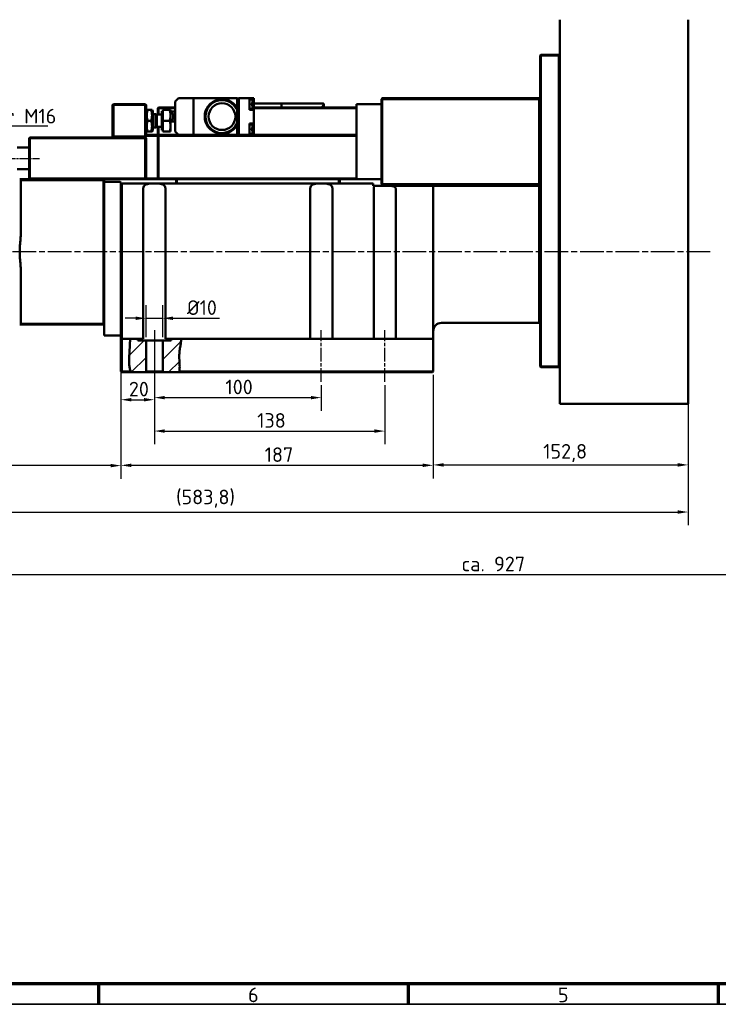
# Model space of a CAD drawing. Header units: millimetres. Extents: x 12 to 1472, y 12 to 1039.
# Tile 2 of 11: x 324 to 743, y 12 to 602. Entities that reach past the tile are written whole.
import ezdxf

# ---------------------------------------------------------------- set-up
doc = ezdxf.new("R2010")
doc.units = ezdxf.units.MM
doc.header["$LTSCALE"] = 2.5
doc.linetypes.add('CHAIN', pattern=[0.3543, 0.2362, -0.0295, 0.0591, -0.0295])
doc.layers.get('0').update_dxf_attribs({"lineweight": 25})
for name, color, linetype, lineweight in [('Bemaßung (ISO)', 7, 'Continuous', 25), ('Mittellinie (ISO)', 7, 'Continuous', 25), ('Rahmen (ISO)', 7, 'Continuous', 70), ('Schraffur (ISO)', 7, 'Continuous', 18), ('Sichtbar (ISO)', 7, 'Continuous', 50), ('Symbol (ISO)', 7, 'Continuous', 25)]:
    doc.layers.add(name, color=color, linetype=linetype, lineweight=lineweight)
doc.styles.add('Notiztext (DIN)', font='isocpeur.ttf')
doc.dimstyles.new('Durchmesser', dxfattribs={"dimscale": 2.5, "dimtxt": 3.5, "dimasz": 2.5, "dimexe": 3.175, "dimexo": 0.8, "dimgap": 0.8, "dimtad": 1, "dimdec": 3, "dimrnd": 1e-08, "dimtxsty": 'Notiztext (DIN)', "dimcen": 0.09, "dimdle": 10, "dimclrd": 256, "dimclre": 256, "dimclrt": 256, "dimazin": 2, "dimtfac": 0.571429, "dimtdec": 3, "dimtmove": 0, "dimatfit": 3, "dimfxl": 1, "dimtolj": 1, "dimtzin": 0, "dimlwd": -1, "dimlwe": -1, "dimarcsym": 0})
doc.dimstyles.new('Standard (DIN)', dxfattribs={"dimscale": 2.5, "dimtxt": 3.5, "dimasz": 2.5, "dimexe": 3.175, "dimexo": 0.8, "dimgap": 0.8, "dimtad": 1, "dimdec": 3, "dimrnd": 1e-08, "dimtxsty": 'Notiztext (DIN)', "dimcen": 0.09, "dimdle": 10, "dimclrd": 256, "dimclre": 256, "dimclrt": 256, "dimazin": 2, "dimtfac": 0.571429, "dimtdec": 3, "dimtmove": 0, "dimatfit": 3, "dimfxl": 1, "dimtolj": 1, "dimlwd": -1, "dimlwe": -1, "dimarcsym": 0})
doc.dimstyles.new('Standard - Methode 2a (DIN)$7', dxfattribs={"dimscale": 2.5, "dimtxt": 3.5, "dimasz": 2.5, "dimexe": 3.175, "dimexo": 0.8, "dimgap": 0.8, "dimtad": 1, "dimtih": 1, "dimtoh": 1, "dimrnd": 1e-08, "dimtxsty": 'Notiztext (DIN)', "dimcen": 0.09, "dimdle": 10, "dimclrd": 256, "dimclre": 256, "dimclrt": 256, "dimazin": 2, "dimtfac": 1, "dimtmove": 0, "dimatfit": 3, "dimfxl": 1, "dimtolj": 1, "dimlwd": -1, "dimlwe": -1, "dimarcsym": 0})

# ---------------------------------------------------------------- blocks, each defined once
blk = doc.blocks.new('Ränder Hagen+Goebel Rahmen')
at = {"layer": 'Rahmen (ISO)'}
for p, q in [((10, 10), (584, 10)), ((148.5, 10), (148.5, 5)), ((222.75, 10), (222.75, 5)), ((297, 10), (297, 5))]:
    blk.add_line(p, q, dxfattribs=at)
at = {"layer": 'Rahmen (ISO)', "linetype": 'Continuous', "lineweight": 35}
blk.add_line((5, 5), (589, 5), dxfattribs=at)
at = {"layer": 'Symbol (ISO)', "char_height": 3.5, "attachment_point": 2, "style": 'Notiztext (DIN)'}
for s, insert in [('6', (185.625, 9)), ('5', (259.875, 9))]:
    blk.add_mtext(s, dxfattribs=dict(at, insert=insert))
blk = doc.blocks.new('*D15')
at = {"layer": 'Bemaßung (ISO)'}
for p, q in [((571.77, 389.38), (571.77, 327.45)), ((724.57, 373.36), (724.57, 327.45)), ((578.02, 335.38), (718.32, 335.38))]:
    blk.add_line(p, q, dxfattribs=at)
for points in [[(578.02, 336.43), (578.02, 334.34), (571.77, 335.38)], [(718.32, 336.43), (718.32, 334.34), (724.57, 335.38)]]:
    blk.add_solid(points, dxfattribs=at)
at = {"layer": 'Defpoints', "color": 0}
for p in [(571.77, 391.38), (724.57, 375.36), (724.57, 335.38)]:
    blk.add_point(p, dxfattribs=at)
at = {"layer": 'Bemaßung (ISO)', "insert": (637.64, 347.88), "char_height": 8.75, "attachment_point": 1, "style": 'Notiztext (DIN)'}
blk.add_mtext('\\A1;152,8', dxfattribs=at)
blk = doc.blocks.new('*D16')
at = {"layer": 'Bemaßung (ISO)'}
for p, q in [((384.77, 408.38), (384.77, 366.45)), ((404.77, 383.13), (404.77, 366.45)), ((391.02, 374.39), (398.52, 374.39))]:
    blk.add_line(p, q, dxfattribs=at)
for points in [[(391.02, 375.43), (391.02, 373.35), (384.77, 374.39)], [(398.52, 375.43), (398.52, 373.35), (404.77, 374.39)]]:
    blk.add_solid(points, dxfattribs=at)
at = {"layer": 'Defpoints', "color": 0}
for p in [(384.77, 410.38), (404.77, 385.13), (404.77, 374.39)]:
    blk.add_point(p, dxfattribs=at)
at = {"layer": 'Bemaßung (ISO)', "insert": (389.52, 385.14), "char_height": 8.75, "attachment_point": 1, "style": 'Notiztext (DIN)'}
blk.add_mtext('\\A1;20', dxfattribs=at)
blk = doc.blocks.new('*D17')
at = {"layer": 'Bemaßung (ISO)'}
for p, q in [((404.77, 414.13), (404.77, 367.71)), ((504.77, 383.13), (504.77, 367.71)), ((411.02, 375.65), (498.52, 375.65))]:
    blk.add_line(p, q, dxfattribs=at)
for points in [[(411.02, 376.69), (411.02, 374.61), (404.77, 375.65)], [(498.52, 376.69), (498.52, 374.61), (504.77, 375.65)]]:
    blk.add_solid(points, dxfattribs=at)
at = {"layer": 'Defpoints', "color": 0}
for p in [(404.77, 416.13), (504.77, 385.13), (504.77, 375.65)]:
    blk.add_point(p, dxfattribs=at)
at = {"layer": 'Bemaßung (ISO)', "insert": (447.34, 386.4), "char_height": 8.75, "attachment_point": 1, "style": 'Notiztext (DIN)'}
blk.add_mtext('\\A1;100', dxfattribs=at)
blk = doc.blocks.new('*D18')
at = {"layer": 'Bemaßung (ISO)'}
for p, q in [((404.77, 414.13), (404.77, 347.7)), ((542.77, 383.13), (542.77, 347.7)), ((411.02, 355.63), (536.52, 355.63))]:
    blk.add_line(p, q, dxfattribs=at)
for points in [[(411.02, 356.68), (411.02, 354.59), (404.77, 355.63)], [(536.52, 356.68), (536.52, 354.59), (542.77, 355.63)]]:
    blk.add_solid(points, dxfattribs=at)
at = {"layer": 'Defpoints', "color": 0}
for p in [(404.77, 416.13), (542.77, 385.13), (542.77, 355.63)]:
    blk.add_point(p, dxfattribs=at)
at = {"layer": 'Bemaßung (ISO)', "insert": (466.34, 366.38), "char_height": 8.75, "attachment_point": 1, "style": 'Notiztext (DIN)'}
blk.add_mtext('\\A1;138', dxfattribs=at)
blk = doc.blocks.new('*D19')
at = {"layer": 'Bemaßung (ISO)'}
for p, q in [((384.77, 408.38), (384.77, 327.2)), ((571.77, 389.38), (571.77, 327.2)), ((391.02, 335.14), (565.52, 335.14))]:
    blk.add_line(p, q, dxfattribs=at)
for points in [[(391.02, 336.18), (391.02, 334.1), (384.77, 335.14)], [(565.52, 336.18), (565.52, 334.1), (571.77, 335.14)]]:
    blk.add_solid(points, dxfattribs=at)
at = {"layer": 'Defpoints', "color": 0}
for p in [(384.77, 410.38), (571.77, 391.38), (571.77, 335.14)]:
    blk.add_point(p, dxfattribs=at)
at = {"layer": 'Bemaßung (ISO)', "insert": (470.84, 345.89), "char_height": 8.75, "attachment_point": 1, "style": 'Notiztext (DIN)'}
blk.add_mtext('\\A1;187', dxfattribs=at)
blk = doc.blocks.new('*D20')
at = {"layer": 'Bemaßung (ISO)'}
for p, q in [((157.27, 438.88), (157.27, 327.02)), ((384.77, 408.38), (384.77, 327.02)), ((378.52, 334.96), (163.52, 334.96))]:
    blk.add_line(p, q, dxfattribs=at)
for points in [[(163.52, 336), (163.52, 333.92), (157.27, 334.96)], [(378.52, 336), (378.52, 333.92), (384.77, 334.96)]]:
    blk.add_solid(points, dxfattribs=at)
at = {"layer": 'Defpoints', "color": 0}
for p in [(157.27, 440.88), (384.77, 410.38), (157.27, 334.96)]:
    blk.add_point(p, dxfattribs=at)
at = {"layer": 'Bemaßung (ISO)', "insert": (258.12, 347.46), "char_height": 8.75, "attachment_point": 1, "style": 'Notiztext (DIN)'}
blk.add_mtext('\\A1;227,5', dxfattribs=at)
blk = doc.blocks.new('*D23')
at = {"layer": 'Bemaßung (ISO)'}
for p, q in [((140.77, 467.31), (140.77, 299.24)), ((724.57, 369.88), (724.57, 299.24)), ((147.02, 307.18), (718.32, 307.18))]:
    blk.add_line(p, q, dxfattribs=at)
for points in [[(147.02, 308.22), (147.02, 306.14), (140.77, 307.18)], [(718.32, 308.22), (718.32, 306.14), (724.57, 307.18)]]:
    blk.add_solid(points, dxfattribs=at)
at = {"layer": 'Defpoints', "color": 0}
for p in [(140.77, 469.31), (724.57, 371.88), (724.57, 307.18)]:
    blk.add_point(p, dxfattribs=at)
at = {"layer": 'Bemaßung (ISO)', "insert": (417.77, 320.55), "char_height": 8.75, "attachment_point": 1, "style": 'Notiztext (DIN)'}
blk.add_mtext('\\A1;(583,8)', dxfattribs=at)
blk = doc.blocks.new('*D24')
at = {"layer": 'Bemaßung (ISO)'}
for p, q in [((399.77, 411.88), (399.77, 431.08)), ((409.77, 411.88), (409.77, 431.08)), ((393.52, 423.15), (387.27, 423.15)), ((399.77, 423.15), (409.77, 423.15)), ((416.02, 423.15), (443.77, 423.15))]:
    blk.add_line(p, q, dxfattribs=at)
for points in [[(393.52, 424.19), (393.52, 422.1), (399.77, 423.15)], [(416.02, 424.19), (416.02, 422.1), (409.77, 423.15)]]:
    blk.add_solid(points, dxfattribs=at)
at = {"layer": 'Defpoints', "color": 0}
for p in [(409.77, 423.15), (399.77, 409.88), (409.77, 409.88)]:
    blk.add_point(p, dxfattribs=at)
at = {"layer": 'Bemaßung (ISO)', "insert": (424.27, 433.9), "char_height": 8.75, "attachment_point": 1, "style": 'Notiztext (DIN)'}
blk.add_mtext('\\A1;Ø10', dxfattribs=at)
blk = doc.blocks.new('*D25')
at = {"layer": 'Bemaßung (ISO)'}
for p, q in [((1067.57, 633.88), (1067.57, 261.76)), ((140.77, 487.7), (140.77, 261.76)), ((147.02, 269.7), (1061.32, 269.7))]:
    blk.add_line(p, q, dxfattribs=at)
for points in [[(147.02, 270.74), (147.02, 268.66), (140.77, 269.7)], [(1061.32, 270.74), (1061.32, 268.66), (1067.57, 269.7)]]:
    blk.add_solid(points, dxfattribs=at)
at = {"layer": 'Defpoints', "color": 0}
for p in [(1067.57, 635.88), (140.77, 489.7), (1067.57, 269.7)]:
    blk.add_point(p, dxfattribs=at)
at = {"layer": 'Bemaßung (ISO)', "insert": (588.74, 280.46), "char_height": 8.75, "attachment_point": 1, "style": 'Notiztext (DIN)'}
blk.add_mtext('\\A1;ca. 927', dxfattribs=at)

msp = doc.modelspace()

# ---------------------------------------------------------------- hatches: boundary and pattern name
at = {"layer": 'Schraffur (ISO)'}
h = msp.add_hatch(dxfattribs=at)
h.set_pattern_fill('ANSI31', color=256, scale=63.5, style=0)
h.set_pattern_definition([(45, (0, 0), (-5.61266, 5.61266), [])])
edge = h.paths.add_edge_path()
edge.add_spline(control_points=[(390.6482, 391.3838), (390.4245, 391.8132), (390.2484, 392.2873), (389.8313, 393.8888), (389.7159, 395.1705), (389.6655, 398.4644), (389.7613, 400.6411), (390.0653, 407.3593), (390.1571, 409.326), (390.2895, 410.8838)], knot_values=[0.05763831, 0.05763831, 0.05763831, 0.05763831, 0.20001946, 0.20001946, 0.48982657, 0.48982657, 0.82352566, 0.82352566, 1.15330369, 1.15330369, 1.15330369, 1.15330369], degree=3, periodic=0)
edge.add_line((390.2895, 410.8838), (394.774, 410.8838))
edge.add_line((394.774, 410.8838), (394.774, 409.8838))
edge.add_line((394.774, 409.8838), (399.774, 409.8838))
edge.add_line((399.774, 409.8838), (399.774, 391.3838))
edge.add_line((399.774, 391.3838), (399.274, 390.8838))
edge.add_line((399.274, 390.8838), (390.9439, 390.8838))
edge.add_spline(control_points=[(390.9439, 390.8838), (390.8346, 391.0472), (390.7366, 391.2142), (390.6482, 391.3838)], knot_values=[0.05645447, 0.05645447, 0.05645447, 0.05645447, 0.13341627, 0.13341627, 0.13341627, 0.13341627], degree=3, periodic=0)
edge = h.paths.add_edge_path()
edge.add_spline(control_points=[(419.736, 391.3838), (419.7068, 391.2167), (419.6739, 391.05), (419.6367, 390.8838)], knot_values=[0.05027149, 0.05027149, 0.05027149, 0.05027149, 0.12155929, 0.12155929, 0.12155929, 0.12155929], degree=3, periodic=0)
edge.add_line((419.6367, 390.8838), (410.274, 390.8838))
edge.add_line((410.274, 390.8838), (409.774, 391.3838))
edge.add_line((409.774, 391.3838), (409.774, 409.8838))
edge.add_line((409.774, 409.8838), (414.774, 409.8838))
edge.add_line((414.774, 409.8838), (414.774, 410.8838))
edge.add_line((414.774, 410.8838), (420.81, 410.8838))
edge.add_spline(control_points=[(420.81, 410.8838), (420.8347, 410.0763), (420.7492, 409.226), (420.267, 405.9359), (419.5752, 403.3696), (419.7793, 396.529), (420.1699, 393.8656), (419.736, 391.3838)], knot_values=[0.04963108, 0.04963108, 0.04963108, 0.04963108, 0.2873523, 0.2873523, 0.93772515, 0.93772515, 1.39383433, 1.39383433, 1.39383433, 1.39383433], degree=3, periodic=0)

# ---------------------------------------------------------------- linework, layer by layer
at = {"layer": 'Mittellinie (ISO)', "linetype": 'CHAIN', "ltscale": 8.756214}
msp.add_line((316.324, 518.8838), (336.024, 518.8838), dxfattribs=at)
at = {"layer": 'Mittellinie (ISO)', "linetype": 'CHAIN', "ltscale": 23.990969}
msp.add_line((737.6626, 462.8838), (116.8104, 462.8838), dxfattribs=at)
at = {"layer": 'Mittellinie (ISO)', "linetype": 'CHAIN', "ltscale": 13.778872}
for p, q in [((404.774, 416.1338), (404.774, 385.1338)), ((504.774, 385.1338), (504.774, 416.1338)), ((542.774, 385.1338), (542.774, 416.1338))]:
    msp.add_line(p, q, dxfattribs=at)
at = {"layer": 'Sichtbar (ISO)'}
for p, q in [((647.574, 601.8838), (647.574, 371.8838)), ((724.574, 371.8838), (724.574, 601.8838)), ((635.774, 580.3838), (636.274, 580.8838)), ((635.774, 580.3838), (636.274, 580.3838)), ((635.774, 580.3838), (635.774, 394.3838)), ((636.274, 580.3838), (636.274, 580.8838)), ((647.074, 580.8838), (636.274, 580.8838)), ((636.274, 580.3838), (647.074, 580.3838)), ((636.274, 394.3838), (636.274, 580.3838)), ((647.574, 580.3838), (647.074, 580.8838)), ((647.074, 580.3838), (647.074, 580.8838)), ((647.074, 580.3838), (647.574, 580.3838)), ((647.074, 580.3838), (647.074, 394.3838)), ((419.274, 554.8838), (417.274, 552.8838)), ((428.274, 554.8838), (419.274, 554.8838)), ((454.274, 554.8838), (428.274, 554.8838)), ((428.274, 532.8838), (428.274, 554.8838)), ((454.274, 548.9948), (454.274, 554.8838)), ((454.274, 554.7838), (455.274, 554.7838)), ((455.274, 532.8838), (455.274, 554.8838)), ((455.274, 554.8838), (461.774, 554.8838)), ((461.774, 554.8838), (464.274, 554.8838)), ((461.774, 547.9838), (461.774, 554.8838)), ((463.1176, 554.0662), (461.774, 554.1838)), ((464.274, 550.9838), (464.274, 554.8838)), ((541.274, 554.8838), (540.774, 554.3838)), ((540.774, 554.3838), (541.274, 554.3838)), ((540.774, 554.3838), (540.774, 503.3838)), ((541.274, 554.8838), (541.274, 554.3838)), ((635.274, 554.8838), (541.274, 554.8838)), ((541.274, 554.3838), (635.274, 554.3838)), ((541.274, 503.3838), (541.274, 554.3838)), ((635.774, 554.3838), (635.274, 554.8838)), ((635.274, 554.3838), (635.274, 554.8838)), ((635.274, 554.3838), (635.774, 554.3838)), ((635.274, 554.3838), (635.274, 503.3838)), ((380.274, 551.3838), (379.774, 550.8838)), ((379.774, 550.8838), (380.274, 550.8838)), ((379.774, 550.8838), (379.774, 531.8838)), ((380.274, 551.3838), (380.274, 550.8838)), ((399.274, 551.3838), (380.274, 551.3838)), ((380.274, 550.8838), (399.274, 550.8838)), ((380.274, 531.8838), (380.274, 550.8838)), ((399.274, 551.3838), (399.774, 550.8838)), ((399.274, 551.3838), (399.274, 550.8838)), ((399.274, 550.8838), (399.774, 550.8838)), ((399.274, 550.8838), (399.274, 531.8838)), ((399.774, 531.8838), (399.774, 550.8838)), ((407.274, 549.3838), (406.774, 548.8838)), ((406.774, 548.8838), (406.774, 545.0455)), ((407.274, 548.8838), (406.774, 548.8838)), ((407.274, 548.8838), (407.274, 549.3838)), ((417.274, 549.3838), (407.274, 549.3838)), ((407.274, 545.0455), (407.274, 548.8838)), ((407.274, 548.8838), (417.274, 548.8838)), ((417.274, 534.8838), (417.274, 552.8838)), ((454.274, 547.8866), (454.274, 548.9948)), ((463.1176, 548.7013), (461.774, 548.5838)), ((462.774, 551.7838), (462.774, 550.9838)), ((462.774, 551.7838), (463.1176, 551.7838)), ((463.1176, 550.9838), (462.774, 550.9838)), ((463.1176, 551.7838), (463.574, 551.7838)), ((463.574, 550.9838), (463.1176, 550.9838)), ((463.574, 551.7838), (463.574, 553.5681)), ((463.574, 549.1994), (463.574, 550.9838)), ((479.999, 551.6838), (464.274, 551.6838)), ((464.274, 547.9838), (464.274, 550.9838)), ((525.774, 549.3838), (464.274, 549.3838)), ((464.274, 548.8838), (525.774, 548.8838)), ((479.999, 551.6838), (480.999, 551.6838)), ((481.4675, 551.6838), (480.999, 551.6838)), ((480.999, 549.3838), (480.999, 551.6838)), ((484.8959, 551.6838), (481.4675, 551.6838)), ((486.9274, 551.6838), (484.8959, 551.6838)), ((495.3388, 551.6838), (486.9274, 551.6838)), ((497.8388, 551.6838), (495.3388, 551.6838)), ((502.8842, 551.6838), (497.8388, 551.6838)), ((502.8842, 551.6838), (504.883, 551.6838)), ((506.174, 551.6838), (504.883, 551.6838)), ((506.174, 549.6838), (505.6328, 550.225)), ((506.174, 551.5838), (506.174, 551.6838)), ((506.174, 549.6838), (506.174, 551.5838)), ((506.274, 551.5838), (506.174, 551.5838)), ((506.174, 549.6838), (506.174, 549.3838)), ((506.274, 549.3838), (506.274, 551.5838)), ((525.774, 532.7118), (525.774, 551.3838)), ((540.774, 551.3838), (525.774, 551.3838)), ((399.774, 547.1838), (400.1782, 547.8838)), ((400.1782, 547.8838), (400.7587, 547.8838)), ((400.7587, 547.8838), (402.7893, 547.8838)), ((402.7893, 547.8838), (403.3699, 547.8838)), ((403.774, 547.1838), (403.3699, 547.8838)), ((403.774, 535.5838), (403.774, 547.1838)), ((405.4239, 545.3838), (403.774, 545.3838)), ((405.4239, 545.3838), (405.4239, 537.3838)), ((406.1908, 545.0455), (405.4239, 545.3838)), ((406.1908, 545.0455), (406.1908, 537.7221)), ((409.1739, 545.0455), (406.1908, 545.0455)), ((409.1739, 547.0838), (409.1739, 535.6838)), ((409.774, 547.0838), (409.1739, 547.0838)), ((409.774, 547.8838), (413.8935, 547.8838)), ((409.774, 541.3838), (409.774, 547.8838)), ((413.8935, 547.8838), (414.474, 547.8838)), ((414.474, 544.6338), (414.474, 547.8838)), ((417.274, 546.8688), (414.474, 546.8688)), ((414.474, 538.1338), (414.474, 544.6338)), ((454.274, 539.881), (454.274, 547.8866)), ((461.774, 547.9838), (464.274, 547.9838)), ((464.274, 539.7838), (464.274, 547.9838)), ((400.7587, 541.3838), (402.7893, 541.3838)), ((405.4239, 537.3838), (403.774, 537.3838)), ((406.1908, 537.7221), (405.4239, 537.3838)), ((409.1739, 537.7221), (406.1908, 537.7221)), ((406.774, 537.7221), (406.774, 532.8838)), ((407.274, 532.8838), (407.274, 537.7221)), ((409.774, 541.3838), (413.8935, 541.3838)), ((409.774, 534.8838), (409.774, 541.3838)), ((417.274, 540.8988), (414.474, 540.8988)), ((414.474, 534.8838), (414.474, 538.1338)), ((454.274, 538.7727), (454.274, 539.881)), ((454.274, 532.8838), (454.274, 538.7727)), ((461.774, 539.7838), (464.274, 539.7838)), ((461.774, 532.8838), (461.774, 539.7838)), ((463.1176, 539.0662), (461.774, 539.1838)), ((462.774, 536.7838), (462.774, 535.9838)), ((462.774, 536.7838), (463.1176, 536.7838)), ((463.1176, 536.7838), (463.574, 536.7838)), ((463.574, 536.7838), (463.574, 538.5681)), ((464.274, 536.7838), (464.274, 539.7838)), ((464.274, 532.8838), (464.274, 536.7838)), ((330.274, 531.3838), (329.774, 530.8838)), ((330.274, 530.8838), (329.774, 530.8838)), ((329.774, 530.8838), (329.774, 506.8838)), ((330.274, 530.8838), (330.274, 531.3838)), ((399.274, 531.3838), (330.274, 531.3838)), ((330.274, 506.8838), (330.274, 530.8838)), ((330.274, 530.8838), (399.274, 530.8838)), ((379.774, 531.8838), (380.274, 531.3838)), ((379.774, 531.8838), (380.274, 531.8838)), ((380.274, 531.8838), (380.274, 531.3838)), ((399.274, 531.8838), (380.274, 531.8838)), ((380.274, 531.3838), (399.274, 531.3838)), ((399.274, 531.3838), (399.774, 531.8838)), ((399.274, 531.8838), (399.774, 531.8838)), ((399.274, 531.8838), (399.274, 531.3838)), ((399.774, 530.8838), (399.274, 531.3838)), ((399.274, 530.8838), (399.274, 531.3838)), ((399.774, 530.8838), (399.274, 530.8838)), ((399.274, 530.8838), (399.274, 506.8838)), ((399.774, 535.5838), (400.1782, 534.8838)), ((407.274, 532.8838), (399.774, 532.8838)), ((399.774, 532.3838), (406.774, 532.3838)), ((399.774, 506.8838), (399.774, 530.8838)), ((400.7587, 534.8838), (400.1782, 534.8838)), ((400.7587, 534.8838), (402.7893, 534.8838)), ((403.3699, 534.8838), (402.7893, 534.8838)), ((403.774, 535.5838), (403.3699, 534.8838)), ((406.774, 532.3838), (407.274, 532.8838)), ((407.274, 532.3838), (406.774, 532.3838)), ((406.774, 532.3838), (406.774, 506.8838)), ((407.274, 532.3838), (407.274, 532.8838)), ((525.774, 532.8838), (407.274, 532.8838)), ((407.274, 506.8838), (407.274, 532.3838)), ((407.274, 532.3838), (525.774, 532.3838)), ((409.774, 535.6838), (409.1739, 535.6838)), ((409.774, 534.8838), (413.8935, 534.8838)), ((414.474, 534.8838), (413.8935, 534.8838)), ((417.274, 534.8838), (419.274, 532.8838)), ((454.274, 532.9838), (455.274, 532.9838)), ((463.1176, 533.7013), (461.774, 533.5838)), ((463.1176, 535.9838), (462.774, 535.9838)), ((463.574, 535.9838), (463.1176, 535.9838)), ((463.574, 534.1994), (463.574, 535.9838)), ((525.774, 532.3838), (525.774, 532.7118)), ((525.774, 528.8838), (525.774, 532.3838)), ((322.574, 525.3838), (329.774, 525.3838)), ((525.774, 506.8838), (525.774, 528.8838)), ((322.574, 512.3838), (329.774, 512.3838)), ((330.274, 506.8838), (329.774, 506.8838)), ((330.274, 506.3838), (329.774, 506.8838)), ((330.274, 506.3838), (330.274, 506.8838)), ((399.274, 506.8838), (330.274, 506.8838)), ((399.774, 506.8838), (399.274, 506.8838)), ((399.274, 506.3838), (399.274, 506.8838)), ((399.274, 506.3838), (399.774, 506.8838)), ((406.774, 506.8838), (399.774, 506.8838)), ((407.274, 506.8838), (406.774, 506.8838)), ((407.274, 506.3838), (406.774, 506.8838)), ((407.274, 506.3838), (407.274, 506.8838)), ((525.774, 506.8838), (407.274, 506.8838)), ((525.774, 506.3838), (525.774, 506.8838)), ((324.774, 506.3838), (324.0969, 506.3838)), ((324.774, 506.3838), (324.774, 505.8838)), ((374.274, 506.3838), (324.774, 506.3838)), ((324.774, 505.8838), (324.774, 474.4055)), ((324.774, 505.8838), (374.274, 505.8838)), ((374.274, 506.3838), (374.274, 505.8838)), ((374.774, 505.8838), (374.274, 506.3838)), ((374.274, 506.3838), (399.274, 506.3838)), ((374.774, 505.8838), (374.274, 505.8838)), ((374.274, 505.8838), (374.274, 419.8838)), ((374.774, 488.3985), (374.774, 505.8838)), ((375.274, 504.8838), (374.774, 504.3838)), ((384.274, 504.8838), (375.274, 504.8838)), ((384.774, 504.3838), (384.274, 504.8838)), ((384.774, 503.3838), (384.774, 504.3838)), ((384.774, 503.3838), (385.274, 503.8838)), ((384.774, 500.8838), (384.774, 503.3838)), ((385.274, 503.8838), (385.274, 500.8838)), ((535.774, 503.8838), (385.274, 503.8838)), ((399.274, 506.3838), (407.274, 506.3838)), ((407.274, 506.3838), (525.774, 506.3838)), ((417.774, 506.3838), (417.774, 503.8838)), ((418.274, 503.8838), (418.274, 506.3838)), ((515.274, 506.3838), (515.274, 503.8838)), ((515.774, 503.8838), (515.774, 506.3838)), ((540.774, 506.3838), (525.774, 506.3838)), ((535.774, 503.8838), (535.774, 502.3838)), ((536.6454, 502.3838), (535.774, 502.3838)), ((536.6454, 502.3838), (545.8965, 502.3838)), ((540.774, 503.3838), (541.274, 503.3838)), ((540.774, 503.3838), (541.274, 502.8838)), ((541.274, 502.8838), (541.274, 503.3838)), ((635.274, 503.3838), (541.274, 503.3838)), ((541.274, 502.8838), (635.274, 502.8838)), ((571.774, 502.3838), (545.8965, 502.3838)), ((571.774, 502.3838), (571.774, 500.3838)), ((576.774, 502.3838), (571.774, 502.3838)), ((635.274, 502.3838), (576.774, 502.3838)), ((635.274, 502.8838), (635.774, 503.3838)), ((635.274, 503.3838), (635.774, 503.3838)), ((635.274, 503.3838), (635.274, 502.8838)), ((635.774, 502.3838), (635.274, 502.3838)), ((635.274, 420.3838), (635.274, 502.3838)), ((384.774, 500.8838), (384.774, 490.0131)), ((385.274, 410.8838), (385.274, 500.8838)), ((398.1597, 410.8838), (398.1597, 500.8838)), ((411.3884, 500.8838), (411.3884, 410.8838)), ((498.1597, 410.8838), (498.1597, 500.8838)), ((511.3884, 500.8838), (511.3884, 410.8838)), ((536.1597, 410.8838), (536.1597, 500.8838)), ((549.3884, 500.3838), (549.3884, 410.8838)), ((571.774, 484.097), (571.774, 500.3838)), ((384.774, 435.7544), (384.774, 490.0131)), ((374.774, 437.3691), (374.774, 488.3985)), ((571.774, 462.8838), (571.774, 484.097)), ((571.774, 441.6706), (571.774, 462.8838)), ((324.774, 451.362), (324.774, 419.8838)), ((374.774, 419.8838), (374.774, 437.3691)), ((571.774, 410.8838), (571.774, 441.6706)), ((384.774, 435.7544), (384.774, 410.3838)), ((324.0969, 419.3838), (324.774, 419.3838)), ((324.774, 419.8838), (324.774, 419.3838)), ((374.274, 419.8838), (324.774, 419.8838)), ((324.774, 419.3838), (374.274, 419.3838)), ((374.274, 419.3838), (374.774, 419.8838)), ((374.274, 419.8838), (374.774, 419.8838)), ((374.274, 419.8838), (374.274, 419.3838)), ((374.774, 412.8838), (374.774, 419.8838)), ((576.774, 420.3838), (635.274, 420.3838)), ((635.774, 420.8838), (635.274, 420.3838)), ((374.774, 412.8838), (384.774, 412.8838)), ((384.774, 410.3838), (385.274, 410.8838)), ((384.774, 410.3838), (384.774, 391.3838)), ((385.274, 391.3838), (385.274, 410.8838)), ((390.2895, 410.8838), (385.274, 410.8838)), ((390.2895, 410.8838), (394.774, 410.8838)), ((394.774, 410.8838), (394.774, 409.8838)), ((394.774, 410.8838), (398.1597, 410.8838)), ((394.774, 409.8838), (399.774, 409.8838)), ((399.774, 409.8838), (399.774, 391.3838)), ((409.774, 409.8838), (399.774, 409.8838)), ((409.774, 409.8838), (414.774, 409.8838)), ((409.774, 391.3838), (409.774, 409.8838)), ((411.3884, 410.8838), (414.774, 410.8838)), ((414.774, 410.8838), (420.81, 410.8838)), ((414.774, 409.8838), (414.774, 410.8838)), ((504.774, 410.8838), (420.81, 410.8838)), ((542.774, 410.8838), (504.774, 410.8838)), ((566.774, 410.8838), (542.774, 410.8838)), ((566.774, 410.8838), (571.774, 410.8838)), ((571.774, 391.3838), (571.774, 410.8838)), ((384.774, 391.3838), (385.024, 391.1338)), ((385.024, 391.1338), (385.274, 391.3838)), ((385.024, 391.1338), (385.274, 390.8838)), ((390.6482, 391.3838), (385.274, 391.3838)), ((385.274, 390.8838), (390.9439, 390.8838)), ((399.274, 390.8838), (390.9439, 390.8838)), ((399.774, 391.3838), (399.274, 390.8838)), ((399.274, 390.8838), (410.274, 390.8838)), ((409.774, 391.3838), (399.774, 391.3838)), ((410.274, 390.8838), (409.774, 391.3838)), ((419.6367, 390.8838), (410.274, 390.8838)), ((419.6367, 390.8838), (566.774, 390.8838)), ((566.774, 391.3838), (419.736, 391.3838)), ((566.774, 391.3838), (571.774, 391.3838)), ((571.274, 390.8838), (566.774, 390.8838)), ((571.774, 391.3838), (571.274, 390.8838)), ((635.774, 394.3838), (636.274, 394.3838)), ((635.774, 394.3838), (636.274, 393.8838)), ((636.274, 393.8838), (636.274, 394.3838)), ((647.074, 394.3838), (636.274, 394.3838)), ((636.274, 393.8838), (647.074, 393.8838)), ((647.074, 393.8838), (647.574, 394.3838)), ((647.074, 394.3838), (647.574, 394.3838)), ((647.074, 393.8838), (647.074, 394.3838)), ((647.574, 371.8838), (724.574, 371.8838))]:
    msp.add_line(p, q, dxfattribs=at)
at = {"layer": 'Sichtbar (ISO)', "flags": 128}
for points in [[(400.7587, 547.8838), (400.6601, 547.5766), (400.572, 547.2796), (400.494, 546.9915), (400.4256, 546.7112), (400.3661, 546.4376), (400.3154, 546.1697), (400.2729, 545.9066), (400.2385, 545.6474), (400.212, 545.3913), (400.1932, 545.1375), (400.1819, 544.8853), (400.1782, 544.6338), (400.1819, 544.3823), (400.1932, 544.13), (400.212, 543.8762), (400.2385, 543.6201), (400.2729, 543.361), (400.3154, 543.0979), (400.3661, 542.83), (400.4256, 542.5564), (400.494, 542.2761), (400.572, 541.988), (400.6601, 541.691), (400.7587, 541.3838)], [(402.7893, 541.3838), (402.888, 541.691), (402.976, 541.988), (403.054, 542.2761), (403.1225, 542.5564), (403.1819, 542.83), (403.2327, 543.0979), (403.2751, 543.361), (403.3095, 543.6201), (403.3361, 543.8762), (403.3549, 544.13), (403.3661, 544.3823), (403.3699, 544.6338), (403.3661, 544.8853), (403.3549, 545.1375), (403.3361, 545.3913), (403.3095, 545.6474), (403.2751, 545.9066), (403.2327, 546.1697), (403.1819, 546.4376), (403.1225, 546.7112), (403.054, 546.9915), (402.976, 547.2796), (402.888, 547.5766), (402.7893, 547.8838)], [(414.474, 544.6338), (414.473, 544.764), (414.47, 544.894), (414.465, 545.0238), (414.4581, 545.1534), (414.4491, 545.2831), (414.4383, 545.4129), (414.4254, 545.5429), (414.4106, 545.6732), (414.3938, 545.8038), (414.3751, 545.935), (414.3543, 546.0668), (414.3316, 546.1993), (414.3068, 546.3327), (414.2801, 546.4669), (414.2512, 546.6021), (414.2203, 546.7385), (414.1872, 546.8761), (414.152, 547.0151), (414.1147, 547.1555), (414.0751, 547.2975), (414.0332, 547.4412), (413.989, 547.5867), (413.9425, 547.7342), (413.8935, 547.8838)], [(413.8935, 541.3838), (413.9425, 541.5333), (413.989, 541.6808), (414.0332, 541.8263), (414.0751, 541.97), (414.1147, 542.112), (414.152, 542.2524), (414.1872, 542.3914), (414.2203, 542.529), (414.2512, 542.6654), (414.2801, 542.8006), (414.3068, 542.9349), (414.3316, 543.0682), (414.3543, 543.2007), (414.3751, 543.3325), (414.3938, 543.4637), (414.4106, 543.5944), (414.4254, 543.7247), (414.4383, 543.8546), (414.4491, 543.9844), (414.4581, 544.1141), (414.465, 544.2438), (414.47, 544.3735), (414.473, 544.5035), (414.474, 544.6338)], [(414.474, 546.8688), (414.4743, 546.8687), (414.4748, 546.8686), (414.4755, 546.8685), (414.4764, 546.8684), (414.4775, 546.8682), (414.4789, 546.8679), (414.4804, 546.8677), (414.4822, 546.8674), (414.4843, 546.867), (414.4865, 546.8667), (414.489, 546.8663), (414.4917, 546.8658), (414.4946, 546.8654), (414.4977, 546.8649), (414.5011, 546.8643), (414.5046, 546.8638), (414.5084, 546.8632), (414.5125, 546.8626), (414.5167, 546.8619), (414.5212, 546.8612), (414.5258, 546.8605), (414.5307, 546.8598), (414.5357, 546.859), (414.541, 546.8583)], [(400.7587, 541.3838), (400.6601, 541.0766), (400.572, 540.7796), (400.494, 540.4915), (400.4256, 540.2112), (400.3661, 539.9376), (400.3154, 539.6697), (400.2729, 539.4066), (400.2385, 539.1474), (400.212, 538.8913), (400.1932, 538.6375), (400.1819, 538.3853), (400.1782, 538.1338), (400.1819, 537.8823), (400.1932, 537.63), (400.212, 537.3762), (400.2385, 537.1201), (400.2729, 536.861), (400.3154, 536.5979), (400.3661, 536.33), (400.4256, 536.0564), (400.494, 535.7761), (400.572, 535.488), (400.6601, 535.191), (400.7587, 534.8838)], [(402.7893, 534.8838), (402.888, 535.191), (402.976, 535.488), (403.054, 535.7761), (403.1225, 536.0564), (403.1819, 536.33), (403.2327, 536.5979), (403.2751, 536.861), (403.3095, 537.1201), (403.3361, 537.3762), (403.3549, 537.63), (403.3661, 537.8823), (403.3699, 538.1338), (403.3661, 538.3853), (403.3549, 538.6375), (403.3361, 538.8913), (403.3095, 539.1474), (403.2751, 539.4066), (403.2327, 539.6697), (403.1819, 539.9376), (403.1225, 540.2112), (403.054, 540.4915), (402.976, 540.7796), (402.888, 541.0766), (402.7893, 541.3838)], [(414.474, 538.1338), (414.473, 538.264), (414.47, 538.394), (414.465, 538.5238), (414.4581, 538.6534), (414.4491, 538.7831), (414.4383, 538.9129), (414.4254, 539.0429), (414.4106, 539.1732), (414.3938, 539.3038), (414.3751, 539.435), (414.3543, 539.5668), (414.3316, 539.6993), (414.3068, 539.8327), (414.2801, 539.9669), (414.2512, 540.1021), (414.2203, 540.2385), (414.1872, 540.3761), (414.152, 540.5151), (414.1147, 540.6555), (414.0751, 540.7975), (414.0332, 540.9412), (413.989, 541.0867), (413.9425, 541.2342), (413.8935, 541.3838)], [(413.8935, 534.8838), (413.9425, 535.0333), (413.989, 535.1808), (414.0332, 535.3263), (414.0751, 535.47), (414.1147, 535.612), (414.152, 535.7524), (414.1872, 535.8914), (414.2203, 536.029), (414.2512, 536.1654), (414.2801, 536.3006), (414.3068, 536.4349), (414.3316, 536.5682), (414.3543, 536.7007), (414.3751, 536.8325), (414.3938, 536.9637), (414.4106, 537.0944), (414.4254, 537.2247), (414.4383, 537.3546), (414.4491, 537.4844), (414.4581, 537.6141), (414.465, 537.7438), (414.47, 537.8735), (414.473, 538.0035), (414.474, 538.1338)], [(414.541, 540.9093), (414.5357, 540.9085), (414.5307, 540.9077), (414.5258, 540.907), (414.5212, 540.9063), (414.5167, 540.9056), (414.5125, 540.905), (414.5084, 540.9043), (414.5046, 540.9037), (414.5011, 540.9032), (414.4977, 540.9027), (414.4946, 540.9022), (414.4917, 540.9017), (414.489, 540.9013), (414.4865, 540.9009), (414.4843, 540.9005), (414.4822, 540.9002), (414.4804, 540.8999), (414.4789, 540.8996), (414.4775, 540.8994), (414.4764, 540.8992), (414.4755, 540.899), (414.4748, 540.8989), (414.4743, 540.8988), (414.474, 540.8988)], [(398.1596, 500.8838), (398.259, 501.5979), (398.5477, 502.241), (398.9596, 502.7316), (399.4445, 503.0863), (399.9909, 503.3431), (400.5894, 503.5279), (401.2325, 503.6554), (401.9115, 503.7398), (402.616, 503.7923), (403.3352, 503.8224), (404.0583, 503.8376), (404.774, 503.8418), (405.4897, 503.8376), (406.2129, 503.8224), (406.9321, 503.7923), (407.6366, 503.7398), (408.3156, 503.6554), (408.9586, 503.5279), (409.5572, 503.3431), (410.1035, 503.0863), (410.5884, 502.7316), (411.0003, 502.241), (411.289, 501.5979), (411.3884, 500.8838)], [(498.1597, 500.8838), (498.259, 501.5979), (498.5477, 502.241), (498.9596, 502.7316), (499.4445, 503.0863), (499.9909, 503.3431), (500.5894, 503.5279), (501.2325, 503.6554), (501.9115, 503.7398), (502.616, 503.7923), (503.3352, 503.8224), (504.0584, 503.8376), (504.774, 503.8418), (505.4897, 503.8376), (506.2128, 503.8224), (506.9321, 503.7923), (507.6366, 503.7398), (508.3156, 503.6554), (508.9586, 503.5279), (509.5572, 503.3431), (510.1035, 503.0863), (510.5884, 502.7316), (511.0003, 502.241), (511.2891, 501.5979), (511.3884, 500.8838)], [(536.1597, 500.8838), (536.1605, 500.9506), (536.1632, 501.0178), (536.1676, 501.0853), (536.1738, 501.153), (536.1817, 501.2207), (536.1914, 501.2884), (536.2029, 501.3559), (536.216, 501.4231), (536.231, 501.49), (536.2476, 501.5564), (536.266, 501.6221), (536.2861, 501.6872), (536.3079, 501.7514), (536.3315, 501.8147), (536.3567, 501.8771), (536.3835, 501.9384), (536.4118, 501.9986), (536.4415, 502.0577), (536.4725, 502.1155), (536.5049, 502.172), (536.5384, 502.2271), (536.5731, 502.2809), (536.6088, 502.3331), (536.6454, 502.3838)], [(545.8965, 502.3838), (546.0956, 502.3826), (546.2924, 502.379), (546.4868, 502.3723), (546.6785, 502.3622), (546.8674, 502.3481), (547.0533, 502.3297), (547.2358, 502.3065), (547.415, 502.2782), (547.5906, 502.2439), (547.7623, 502.2029), (547.93, 502.1544), (548.0936, 502.0974), (548.2527, 502.0312), (548.4073, 501.9548), (548.5609, 501.8642), (548.7118, 501.7571), (548.8548, 501.6337), (548.9852, 501.4946), (549.0998, 501.3425), (549.1959, 501.1804), (549.2765, 500.9993), (549.3385, 500.7995), (549.376, 500.5904), (549.3884, 500.3838)], [(324.774, 451.362), (324.7593, 452.3019), (324.7199, 453.2861), (324.6628, 454.2689), (324.5948, 455.2048), (324.5181, 456.1258), (324.4341, 457.0796), (324.3486, 458.0553), (324.2671, 459.0422), (324.1969, 460.0294), (324.1433, 461.0061), (324.109, 461.9613), (324.0969, 462.8838), (324.109, 463.8063), (324.1433, 464.7614), (324.1969, 465.7381), (324.2671, 466.7254), (324.3486, 467.7122), (324.4341, 468.688), (324.5181, 469.6418), (324.5948, 470.5628), (324.6628, 471.4986), (324.7199, 472.4814), (324.7593, 473.4656), (324.774, 474.4055)], [(390.6482, 391.3838), (390.4474, 391.8109), (390.2742, 392.2673), (390.1268, 392.7549), (390.0038, 393.2743), (389.9037, 393.8255), (389.8249, 394.4095), (389.7657, 395.0272), (389.7244, 395.6796), (389.6992, 396.3678), (389.6885, 397.0942), (389.6911, 397.8727), (389.7059, 398.7163), (389.732, 399.637), (389.7683, 400.6469), (389.8138, 401.7583), (389.8675, 402.9831), (389.928, 404.3263), (389.9863, 405.6035), (390.0398, 406.7417), (390.0899, 407.7562), (390.1384, 408.6623), (390.1868, 409.4754), (390.2366, 410.2108), (390.2895, 410.8838)], [(420.81, 410.8838), (420.81, 410.3061), (420.7785, 409.7151), (420.7207, 409.1118), (420.642, 408.4971), (420.5472, 407.8726), (420.4407, 407.2372), (420.3269, 406.5861), (420.2101, 405.9144), (420.0949, 405.217), (419.9855, 404.4889), (419.8864, 403.7253), (419.8021, 402.9211), (419.7369, 402.0713), (419.6952, 401.171), (419.6814, 400.2153), (419.6999, 399.1998), (419.7456, 398.1702), (419.8047, 397.1551), (419.8645, 396.1547), (419.9126, 395.1693), (419.9364, 394.1993), (419.9232, 393.2448), (419.8606, 392.3062), (419.736, 391.3838)], [(390.944, 390.8838), (390.9303, 390.9042), (390.9168, 390.9247), (390.9035, 390.9452), (390.8902, 390.9658), (390.8771, 390.9864), (390.864, 391.007), (390.8511, 391.0276), (390.8383, 391.0483), (390.8256, 391.0691), (390.8131, 391.0898), (390.8006, 391.1106), (390.7882, 391.1314), (390.776, 391.1523), (390.7638, 391.1732), (390.7518, 391.1941), (390.7398, 391.2151), (390.728, 391.236), (390.7163, 391.2571), (390.7047, 391.2781), (390.6932, 391.2992), (390.6818, 391.3203), (390.6705, 391.3414), (390.6593, 391.3626), (390.6482, 391.3838)], [(419.736, 391.3838), (419.7324, 391.3629), (419.7286, 391.342), (419.7249, 391.3211), (419.7211, 391.3003), (419.7173, 391.2794), (419.7134, 391.2586), (419.7095, 391.2377), (419.7055, 391.2168), (419.7016, 391.196), (419.6975, 391.1751), (419.6935, 391.1543), (419.6893, 391.1335), (419.6852, 391.1126), (419.681, 391.0918), (419.6768, 391.071), (419.6725, 391.0501), (419.6682, 391.0293), (419.6638, 391.0085), (419.6594, 390.9877), (419.6549, 390.9669), (419.6504, 390.9461), (419.6459, 390.9253), (419.6413, 390.9045), (419.6367, 390.8838)]]:
    msp.add_lwpolyline(points, dxfattribs=at)
at = {"layer": 'Sichtbar (ISO)'}
msp.add_circle((445.274, 543.8838), 8, dxfattribs=at)
for centre, radius, start, end in [((445.274, 543.8838), 10.35, 29.5918458, 330.4081542), ((463.074, 553.5681), 0.5, 0, 85), ((445.274, 543.8838), 9.85, 23.9774335, 336.0225665), ((463.074, 549.1994), 0.5, 275, 0), ((463.074, 538.5681), 0.5, 0, 85), ((463.074, 534.1994), 0.5, 275, 0), ((576.774, 415.3838), 5, 90, 180)]:
    msp.add_arc(centre, radius, start, end, dxfattribs=at)
for centre, major_axis, ratio, start_param, end_param in [((505.615, 535.6838), (0, -14.5501), 0.03494208, 3.10666478, 3.48512353), ((414.3966, 543.8838), (0, 2.985), 0.57735027, 3.22544297, 6.19933499)]:
    msp.add_ellipse(centre, major_axis=major_axis, ratio=ratio, start_param=start_param, end_param=end_param, dxfattribs=at)

# ---------------------------------------------------------------- block references
at = {"xscale": 2.5, "yscale": 2.5, "zscale": 2.5}
msp.add_blockref('Ränder Hagen+Goebel Rahmen', (0, 0), dxfattribs=at)

# ---------------------------------------------------------------- texts
at = {"layer": 'Symbol (ISO)', "insert": (190.4117, 539.7893), "char_height": 8.75, "width": 170.819319, "attachment_point": 7, "line_spacing_factor": 1.068348, "style": 'Notiztext (DIN)'}
msp.add_mtext('{Spannzangenaufnahme\\Pfür max. Gewindebohrer M16}', dxfattribs=at)

# ---------------------------------------------------------------- dimensions: what is measured, and where the dimension line sits
at = {"layer": 'Bemaßung (ISO)'}
for base, p1, p2, text, dimstyle, override, picture, middle in [((1067.574, 269.6991), (140.774, 489.6991), (1067.574, 635.8838), 'ca. <>', 'Standard (DIN)', {"dimdec": 0, "dimtp": 0, "dimtm": 0, "dimtdec": 0, "dimatfit": 2}, '*D25', (606.674, 269.6991)), ((724.574, 307.1776), (140.774, 469.3127), (724.574, 371.8838), '(<>)', 'Standard (DIN)', {"dimdec": 3, "dimtp": 0, "dimtm": 0, "dimtdec": 3, "dimatfit": 2}, '*D23', (434.174, 307.1776)), ((409.774, 423.1452), (399.774, 409.8838), (409.774, 409.8838), 'Ø<>', 'Durchmesser', {"dimdec": 3, "dimtp": 0, "dimtm": 0, "dimtdec": 3, "dimatfit": 2}, '*D24', (433.024, 423.1452))]:
    dim = msp.add_linear_dim(base=base, p1=p1, p2=p2, angle=180, text=text, dimstyle=dimstyle, override=override, dxfattribs=at)
    dim.commit()
    dim.dimension.update_dxf_attribs({"geometry": picture, "text_midpoint": middle, "dimtype": 160})
for base, p1, p2, picture, middle in [((157.274, 334.9624), (384.774, 410.3838), (157.274, 440.8838), '*D20', (271.024, 334.9624)), ((504.774, 375.652), (404.774, 416.1338), (504.774, 385.1338), '*D17', (454.774, 375.652)), ((542.774, 355.6338), (404.774, 416.1338), (542.774, 385.1338), '*D18', (473.774, 355.6338)), ((404.774, 374.3903), (384.774, 410.3838), (404.774, 385.1338), '*D16', (394.774, 374.3903)), ((571.774, 335.1386), (384.774, 410.3838), (571.774, 391.3838), '*D19', (478.274, 335.1386)), ((724.574, 335.3838), (571.774, 391.3838), (724.574, 375.3634), '*D15', (649.674, 335.3838))]:
    dim = msp.add_linear_dim(base=base, p1=p1, p2=p2, angle=180, dimstyle='Standard (DIN)', override={"dimdec": 3, "dimtp": 0, "dimtm": 0, "dimtdec": 3, "dimatfit": 2}, dxfattribs=at)
    dim.commit()
    dim.dimension.update_dxf_attribs({"geometry": picture, "text_midpoint": middle, "dimtype": 160})

# ---------------------------------------------------------------- leaders
at = {"layer": 'Symbol (ISO)', "annotation_type": 0, "has_hookline": 1, "hookline_direction": 0, "text_width": 150.5}
msp.add_leader([(171.3437, 481.9933), (184.1617, 538.3309), (190.4117, 538.3309)], dimstyle='Standard - Methode 2a (DIN)$7', override={"dimgap": 0, "dimtad": 1}, dxfattribs=at)

doc.saveas('drawing.dxf')
